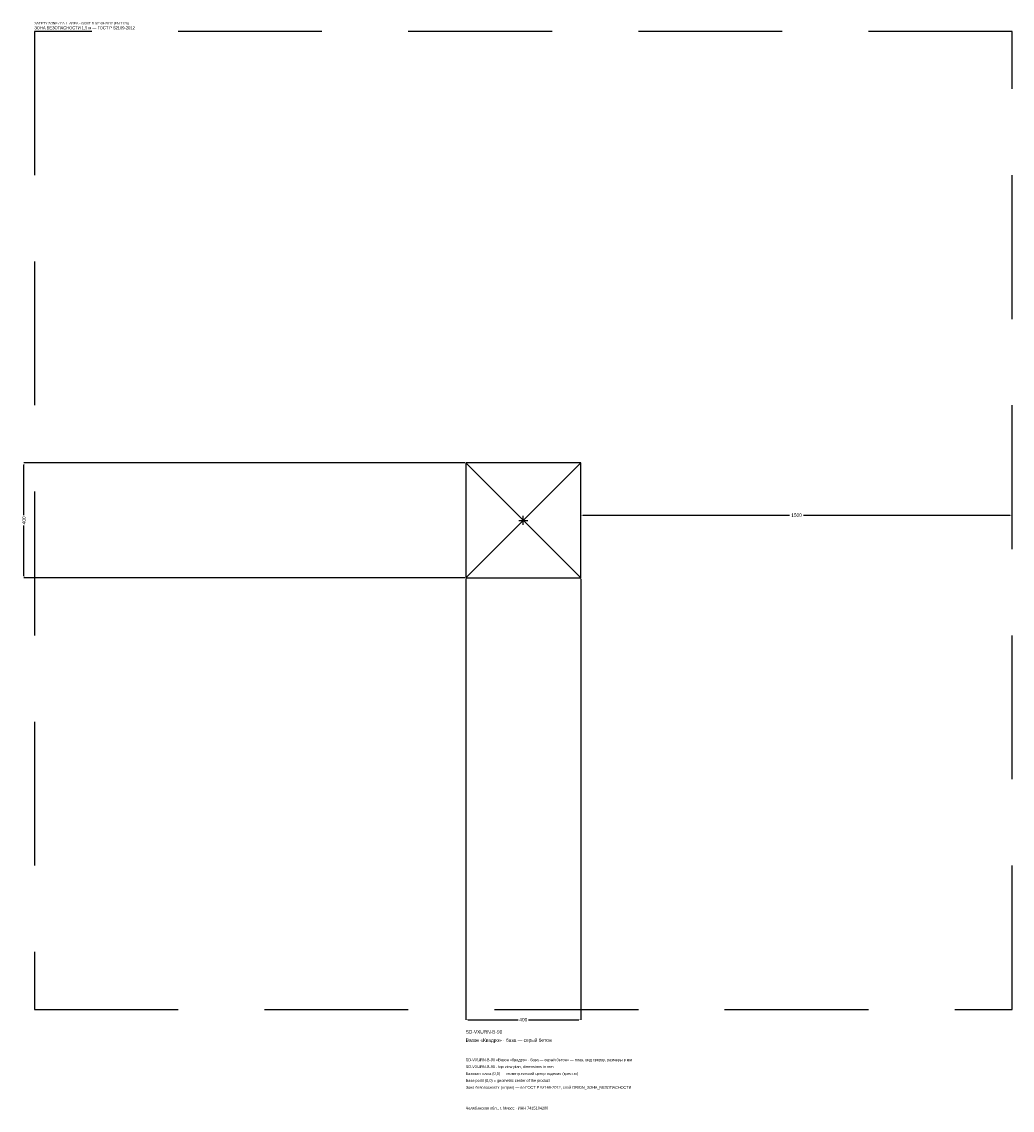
# Model space of a CAD drawing. Header units: metres. Extents: x -1744 to 1700, y -2050 to 1733.
import ezdxf

# ---------------------------------------------------------------- set-up
doc = ezdxf.new("R2010")
doc.units = ezdxf.units.M
doc.linetypes.add('DASHED', pattern=[800, 500, -300])
for name, color, linetype in [('ЗСК_ДАННЫЕ', 3, 'Continuous'), ('ЗСК_ЗОНА_БЕЗОПАСНОСТИ', 1, 'Continuous'), ('ЗСК_КОНТУР', 7, 'Continuous'), ('ЗСК_РАЗМЕРЫ', 8, 'Continuous')]:
    doc.layers.add(name, color=color, linetype=linetype)
doc.dimstyles.new('ORION', dxfattribs={"dimtxt": 12, "dimasz": 7.2, "dimexe": 1.25, "dimexo": 3.6, "dimtad": 1, "dimdec": 0, "dimcen": 2.5, "dimazin": 3, "dimtfac": 1, "dimtmove": 0, "dimatfit": 3})

# ---------------------------------------------------------------- blocks, each defined once
blk = doc.blocks.new('_CLOSEDFILLED')
at = {"color": 0, "linetype": 'BYBLOCK'}
blk.add_solid([(-1, 0.16), (0, 0), (-1, -0.16)], dxfattribs=at)
blk = doc.blocks.new('*D1')
for p, q in [((-200, -203.6), (-200, -1736)), ((200, -203.6), (200, -1736)), ((-192.8, -1736), (-18, -1736)), ((18, -1736), (192.8, -1736))]:
    blk.add_line(p, q)
at = {"layer": 'Defpoints'}
for p in [(-200, -200), (200, -200), (-200, -1736)]:
    blk.add_point(p, dxfattribs=at)
at = {"layer": 'ЗСК_РАЗМЕРЫ', "xscale": 7.199999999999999, "yscale": 7.199999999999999, "rotation": 180}
blk.add_blockref('_CLOSEDFILLED', (-200, -1736), dxfattribs=at)
at = {"layer": 'ЗСК_РАЗМЕРЫ', "xscale": 7.199999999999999, "yscale": 7.199999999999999}
blk.add_blockref('_CLOSEDFILLED', (200, -1736), dxfattribs=at)
at = {"layer": 'ЗСК_РАЗМЕРЫ', "insert": (0, -1736), "char_height": 12, "attachment_point": 5}
blk.add_mtext('400', dxfattribs=at)
blk = doc.blocks.new('*D2')
for p, q in [((-203.6, 200), (-1736, 200)), ((-1736, 18), (-1736, 192.8)), ((-1736, -192.8), (-1736, -18)), ((-203.6, -200), (-1736, -200))]:
    blk.add_line(p, q)
at = {"layer": 'Defpoints'}
for p in [(-200, 200), (-1736, -200), (-200, -200)]:
    blk.add_point(p, dxfattribs=at)
at = {"layer": 'ЗСК_РАЗМЕРЫ', "xscale": 7.199999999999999, "yscale": 7.199999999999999}
for p, rotation in [((-1736, 200), 90), ((-1736, -200), 270)]:
    blk.add_blockref('_CLOSEDFILLED', p, dxfattribs=dict(at, rotation=rotation))
at = {"layer": 'ЗСК_РАЗМЕРЫ', "insert": (-1736, 0), "char_height": 12, "attachment_point": 5, "rotation": 90}
blk.add_mtext('400', dxfattribs=at)
blk = doc.blocks.new('*D3')
for p, q in [((200, 3.6), (200, 18)), ((207.2, 18), (926, 18)), ((974, 18), (1692.8, 18)), ((1700, 3.6), (1700, 18))]:
    blk.add_line(p, q)
at = {"layer": 'Defpoints'}
for p in [(200, 18), (200, 0), (1700, 0)]:
    blk.add_point(p, dxfattribs=at)
at = {"layer": 'ЗСК_РАЗМЕРЫ', "xscale": 7.199999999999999, "yscale": 7.199999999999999, "rotation": 180}
blk.add_blockref('_CLOSEDFILLED', (200, 18), dxfattribs=at)
at = {"layer": 'ЗСК_РАЗМЕРЫ', "xscale": 7.199999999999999, "yscale": 7.199999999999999}
blk.add_blockref('_CLOSEDFILLED', (1700, 18), dxfattribs=at)
at = {"layer": 'ЗСК_РАЗМЕРЫ', "insert": (950, 18), "char_height": 12, "attachment_point": 5}
blk.add_mtext('1500', dxfattribs=at)
blk = doc.blocks.new('ОРИОН SD-VXURN-B-90 Вазон Квадро · база — серый бетон')
at = {"layer": 'ЗСК_ЗОНА_БЕЗОПАСНОСТИ', "linetype": 'DASHED'}
blk.add_lwpolyline([(-1700, -1700), (1700, -1700), (1700, 1700), (-1700, 1700)], close=True, dxfattribs=at)
at = {"layer": 'ЗСК_КОНТУР'}
for p, q in [((-200, -200), (200, 200)), ((-200, 200), (200, -200))]:
    blk.add_line(p, q, dxfattribs=at)
blk.add_lwpolyline([(-200, -200), (200, -200), (200, 200), (-200, 200)], close=True, dxfattribs=at)
at = {"layer": 'ЗСК_РАЗМЕРЫ'}
for p, q in [((-16, 0), (16, 0)), ((0, -16), (0, 16))]:
    blk.add_line(p, q, dxfattribs=at)
at = {"layer": 'ЗСК_ДАННЫЕ'}
for tag, p in [('АРТИКУЛ', (-200, -1784)), ('НАИМЕНОВАНИЕ', (-200, -1812.8))]:
    blk.add_attdef(tag, p, '', height=12, dxfattribs=at)
at = {"layer": 'ЗСК_ДАННЫЕ', "flags": 1}
for tag, p in [('ПРОИЗВОДИТЕЛЬ', (-200, -1841.6)), ('ТЕЛЕФОН', (-200, -1870.4)), ('САЙТ', (-200, -1928)), ('АДРЕС', (-200, -1956.8)), ('РЕКВИЗИТЫ', (-200, -1985.6)), ('ГАБАРИТЫ', (-200, -2014.4)), ('ЗОНА_БЕЗОПАСНОСТИ', (-200, -2043.2))]:
    blk.add_attdef(tag, p, '', height=12, dxfattribs=at)
at = {"layer": 'ЗСК_ЗОНА_БЕЗОПАСНОСТИ', "color": 1}
for s, height, p in [('SAFETY ZONE / FALL AREA - GOST R 52169-2012 (EN 1176)', 8.4, (-1700, 1724)), ('ЗОНА БЕЗОПАСНОСТИ 1,5 м — ГОСТ Р 52169-2012', 10.2, (-1700, 1707.2))]:
    blk.add_text(s, height=height, dxfattribs=at).set_placement(p)
at = {"layer": 'ЗСК_РАЗМЕРЫ'}
dim = blk.add_linear_dim(base=(-1736, -200), p1=(-200, -200), p2=(-200, 200), angle=90, dimstyle='ORION', dxfattribs=at)
dim.commit()
dim.dimension.update_dxf_attribs({"geometry": '*D2', "text_midpoint": (-1736, 0)})
for base, p1, p2, picture, middle in [((200, 18), (200, 0), (1700, 0), '*D3', (950, 18)), ((-200, -1736), (-200, -200), (200, -200), '*D1', (0, -1736))]:
    dim = blk.add_linear_dim(base=base, p1=p1, p2=p2, dimstyle='ORION', dxfattribs=at)
    dim.commit()
    dim.dimension.update_dxf_attribs({"geometry": picture, "text_midpoint": middle})

msp = doc.modelspace()

# ---------------------------------------------------------------- block references
msp.add_blockref('ОРИОН SD-VXURN-B-90 Вазон Квадро · база — серый бетон', (0, 0)).add_auto_attribs({'АРТИКУЛ': 'SD-VXURN-B-90', 'НАИМЕНОВАНИЕ': 'Вазон «Квадро» · база — серый бетон'})

# ---------------------------------------------------------------- texts
at = {"layer": 'ЗСК_ДАННЫЕ', "color": 3}
for s, p in [('SD-VXURN-B-90 «Вазон «Квадро» · база — серый бетон» — план, вид сверху, размеры в мм', (-200, -1880)), ('SD-VXURN-B-90 - top view plan, dimensions in mm', (-200, -1904)), ('Челябинская обл., г. Миасс · ИНН 7415104200', (-200, -2048))]:
    msp.add_text(s, height=9.6, dxfattribs=at).set_placement(p)
at = {"layer": 'ЗСК_ДАННЫЕ', "color": 7}
for s, p in [('Базовая точка (0,0) — геометрический центр изделия (крестик)', (-200, -1928)), ('Base point (0,0) = geometric center of the product', (-200, -1952))]:
    msp.add_text(s, height=9.6, dxfattribs=at).set_placement(p)
at = {"layer": 'ЗСК_ДАННЫЕ', "color": 1}
msp.add_text('Зона безопасности (штрих) — по ГОСТ Р 52169-2012, слой ORION_ЗОНА_БЕЗОПАСНОСТИ', height=9.6, dxfattribs=at).set_placement((-200, -1976))

doc.saveas('drawing.dxf')
